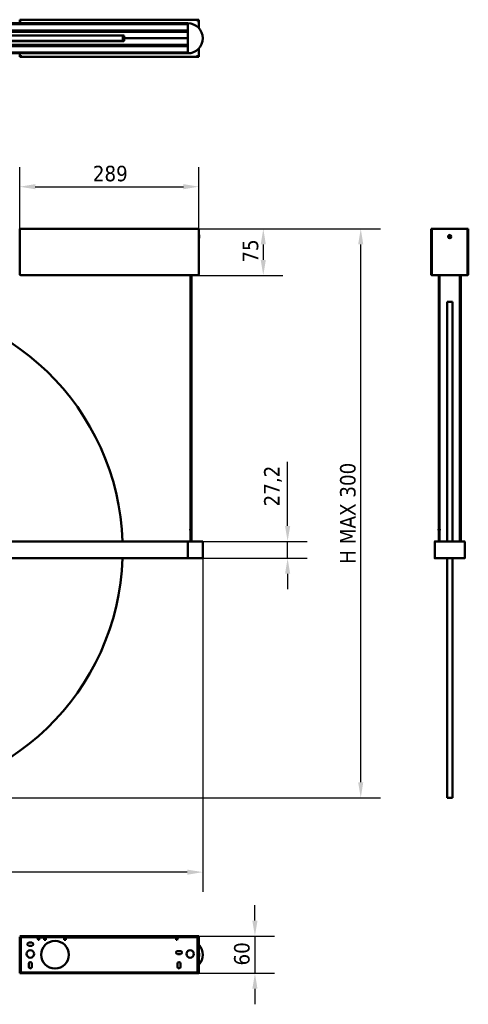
# Model space of a CAD drawing. Header units: millimetres. Extents: x 1386 to 3050, y 986 to 2575.
# Tile 2 of 2: x 2326 to 3050, y 986 to 2575. Entities that reach past the tile are written whole.
import ezdxf

# ---------------------------------------------------------------- set-up
doc = ezdxf.new("R2010")
doc.units = ezdxf.units.MM
doc.header["$LTSCALE"] = 10
doc.layers.add('Quota (ISO)', color=7, linetype='Continuous', lineweight=25)
doc.layers.add('Visibile (ISO)', color=7, linetype='Continuous', lineweight=50)
doc.styles.add('Testo nota (ISO)', font='tahoma.ttf')
doc.dimstyles.new('PENTA', dxfattribs={"dimscale": 10, "dimtxt": 2.5, "dimasz": 2.5, "dimexe": 3.175, "dimexo": 0, "dimgap": 0.762, "dimtad": 1, "dimrnd": 1e-08, "dimtxsty": 'Testo nota (ISO)', "dimcen": 0.09, "dimdle": 10, "dimclrd": 256, "dimclre": 256, "dimclrt": 256, "dimazin": 2, "dimtfac": 0.8, "dimtmove": 0, "dimatfit": 3, "dimfxl": 1, "dimtolj": 1, "dimlwd": -1, "dimlwe": -1, "dimarcsym": 0})

# ---------------------------------------------------------------- blocks, each defined once
blk = doc.blocks.new('*D6')
at = {"layer": 'Defpoints', "color": 0, "transparency": 16777216}
for p in [(1562.9, 1719.7), (2621.4, 1706.5), (1562.9, 1199.7)]:
    blk.add_point(p, dxfattribs=at)
at = {"layer": 'Quota (ISO)', "transparency": 16777216}
for p, q in [((1562.9, 1719.7), (1562.9, 1167.9)), ((2621.4, 1706.5), (2621.4, 1167.9)), ((2596.4, 1199.7), (1587.9, 1199.7))]:
    blk.add_line(p, q, dxfattribs=at)
for points in [[(1587.9, 1203.8), (1587.9, 1195.5), (1562.9, 1199.7)], [(2596.4, 1203.8), (2596.4, 1195.5), (2621.4, 1199.7)]]:
    blk.add_solid(points, dxfattribs=at)
at = {"layer": 'Quota (ISO)', "transparency": 16777216, "insert": (2042.8, 1239.1), "char_height": 25, "attachment_point": 1, "style": 'Testo nota (ISO)'}
blk.add_mtext('\\A1;1058,5', dxfattribs=at)
blk = doc.blocks.new('*D7')
at = {"layer": 'Defpoints', "color": 0, "transparency": 16777216}
for p in [(2615, 2237.6), (2613, 2162.6), (2719, 2162.6)]:
    blk.add_point(p, dxfattribs=at)
at = {"layer": 'Quota (ISO)', "transparency": 16777216}
for p, q in [((2615, 2237.6), (2750.7, 2237.6)), ((2719, 2212.6), (2719, 2187.6)), ((2613, 2162.6), (2750.7, 2162.6))]:
    blk.add_line(p, q, dxfattribs=at)
for points in [[(2714.8, 2212.6), (2723.1, 2212.6), (2719, 2237.6)], [(2714.8, 2187.6), (2723.1, 2187.6), (2719, 2162.6)]]:
    blk.add_solid(points, dxfattribs=at)
at = {"layer": 'Quota (ISO)', "transparency": 16777216, "insert": (2685.8, 2183.1), "char_height": 25, "attachment_point": 1, "rotation": 90, "style": 'Testo nota (ISO)'}
blk.add_mtext('\\A1;75', dxfattribs=at)
blk = doc.blocks.new('*D8')
at = {"layer": 'Defpoints', "color": 0, "transparency": 16777216}
for p in [(2615, 2305.6), (2326, 2237.6), (2615, 2237.6)]:
    blk.add_point(p, dxfattribs=at)
at = {"layer": 'Quota (ISO)', "transparency": 16777216}
for p, q in [((2326, 2237.6), (2326, 2337.4)), ((2615, 2237.6), (2615, 2337.4)), ((2351, 2305.6), (2590, 2305.6))]:
    blk.add_line(p, q, dxfattribs=at)
for points in [[(2351, 2309.8), (2351, 2301.5), (2326, 2305.6)], [(2590, 2309.8), (2590, 2301.5), (2615, 2305.6)]]:
    blk.add_solid(points, dxfattribs=at)
at = {"layer": 'Quota (ISO)', "transparency": 16777216, "insert": (2444, 2339.4), "char_height": 25, "attachment_point": 1, "style": 'Testo nota (ISO)'}
blk.add_mtext('\\A1;289', dxfattribs=at)
blk = doc.blocks.new('*D9')
at = {"layer": 'Defpoints', "color": 0, "transparency": 16777216}
for p in [(2597.2, 1733.3), (2597.2, 1706.1), (2758.2, 1706.1)]:
    blk.add_point(p, dxfattribs=at)
at = {"layer": 'Quota (ISO)', "transparency": 16777216}
for p, q in [((2758.2, 1758.3), (2758.2, 1861.9)), ((2597.2, 1733.3), (2790, 1733.3)), ((2758.2, 1706.1), (2758.2, 1733.3)), ((2597.2, 1706.1), (2790, 1706.1)), ((2758.2, 1681.1), (2758.2, 1656.1))]:
    blk.add_line(p, q, dxfattribs=at)
for points in [[(2754.1, 1758.3), (2762.4, 1758.3), (2758.2, 1733.3)], [(2754.1, 1681.1), (2762.4, 1681.1), (2758.2, 1706.1)]]:
    blk.add_solid(points, dxfattribs=at)
at = {"layer": 'Quota (ISO)', "transparency": 16777216, "insert": (2734.7, 1822.6), "char_height": 25, "attachment_point": 5, "rotation": 90, "style": 'Testo nota (ISO)'}
blk.add_mtext('\\A1;27,2', dxfattribs=at)
blk = doc.blocks.new('*D10')
at = {"layer": 'Defpoints', "color": 0, "transparency": 16777216}
for p in [(2615, 1096.5), (2615, 1036.5), (2705.5, 1036.5)]:
    blk.add_point(p, dxfattribs=at)
at = {"layer": 'Quota (ISO)', "transparency": 16777216}
for p, q in [((2705.5, 1121.5), (2705.5, 1146.5)), ((2615, 1096.5), (2737.2, 1096.5)), ((2705.5, 1096.5), (2705.5, 1036.5)), ((2615, 1036.5), (2737.2, 1036.5)), ((2705.5, 1011.5), (2705.5, 986.5))]:
    blk.add_line(p, q, dxfattribs=at)
for points in [[(2701.3, 1121.5), (2709.6, 1121.5), (2705.5, 1096.5)], [(2701.3, 1011.5), (2709.6, 1011.5), (2705.5, 1036.5)]]:
    blk.add_solid(points, dxfattribs=at)
at = {"layer": 'Quota (ISO)', "transparency": 16777216, "insert": (2671.8, 1049.1), "char_height": 25, "attachment_point": 1, "rotation": 90, "style": 'Testo nota (ISO)'}
blk.add_mtext('\\A1;60', dxfattribs=at)
blk = doc.blocks.new('*D14')
at = {"layer": 'Defpoints', "color": 0, "transparency": 16777216}
for p in [(2615, 2237.6), (2876.2, 2237.6), (2092.2, 1319.7)]:
    blk.add_point(p, dxfattribs=at)
at = {"layer": 'Quota (ISO)', "transparency": 16777216}
for p, q in [((2615, 2237.6), (2907.9, 2237.6)), ((2876.2, 1344.7), (2876.2, 2212.6)), ((2092.2, 1319.7), (2907.9, 1319.7))]:
    blk.add_line(p, q, dxfattribs=at)
for points in [[(2872, 2212.6), (2880.3, 2212.6), (2876.2, 2237.6)], [(2872, 1344.7), (2880.3, 1344.7), (2876.2, 1319.7)]]:
    blk.add_solid(points, dxfattribs=at)
at = {"layer": 'Quota (ISO)', "transparency": 16777216, "insert": (2855.5, 1778.7), "char_height": 25, "width": 417.215, "attachment_point": 5, "rotation": 90, "style": 'Testo nota (ISO)'}
blk.add_mtext('\\A1;H MAX 300', dxfattribs=at)

msp = doc.modelspace()

# ---------------------------------------------------------------- linework, layer by layer
at = {"layer": 'Visibile (ISO)'}
for p, q in [((2326.006, 2574.094), (2326.006, 2575.094)), ((2326.006, 2575.094), (2615.006, 2575.094)), ((2326.716, 2573.844), (2326.006, 2573.844)), ((2326.006, 2569.344), (2326.006, 2573.844)), ((2614.296, 2573.844), (2615.006, 2573.844)), ((2615.006, 2574.094), (2615.006, 2575.094)), ((2615.006, 2573.844), (2615.006, 2561.509)), ((1587.156, 2569.344), (2597.156, 2569.344)), ((2597.156, 2567.948), (1587.156, 2567.948)), ((1587.156, 2557.74), (2597.156, 2557.74)), ((2328.006, 2572.497), (2328.006, 2573.094)), ((2597.156, 2569.144), (2597.156, 2569.344)), ((2597.156, 2569.144), (2597.156, 2568.148)), ((2597.156, 2569.094), (2597.156, 2521.094)), ((2613.006, 2573.094), (2613.006, 2572.497)), ((2597.156, 2556.084), (1587.156, 2556.084)), ((1588.156, 2555.584), (2596.156, 2555.584)), ((1690.656, 2549.584), (2493.656, 2549.584)), ((2492.156, 2549.344), (1692.156, 2549.345)), ((2493.936, 2549.544), (2207.156, 2549.544)), ((2326.006, 2549.344), (2326.006, 2549.544)), ((2492.156, 2540.844), (2492.156, 2549.344)), ((2494.656, 2548.584), (2494.656, 2545.084)), ((2597.156, 2545.084), (2494.656, 2545.084)), ((2494.656, 2545.084), (2494.656, 2541.584)), ((2597.156, 2545.084), (2494.656, 2545.084)), ((2597.156, 2555.844), (2587.354, 2555.758)), ((2597.156, 2557.54), (2597.156, 2556.284)), ((1587.156, 2534.104), (2597.156, 2534.104)), ((2597.156, 2532.448), (1587.156, 2532.448)), ((1588.156, 2534.584), (2596.156, 2534.584)), ((2493.656, 2540.584), (1690.656, 2540.584)), ((2492.156, 2540.844), (1692.156, 2540.845)), ((2207.156, 2540.644), (2493.997, 2540.644)), ((2326.006, 2540.644), (2326.006, 2540.844)), ((2587.354, 2534.429), (2597.156, 2534.344)), ((2597.156, 2533.904), (2597.156, 2532.648)), ((2615.006, 2528.679), (2615.006, 2516.344)), ((1587.156, 2522.24), (2597.156, 2522.24)), ((2597.156, 2520.844), (1587.156, 2520.844)), ((2326.006, 2516.344), (2326.006, 2520.844)), ((2326.716, 2516.344), (2326.006, 2516.344)), ((2326.006, 2516.094), (2326.006, 2515.094)), ((2615.006, 2515.094), (2326.006, 2515.094)), ((2328.006, 2517.094), (2328.006, 2517.691)), ((2597.156, 2522.04), (2597.156, 2521.044)), ((2597.156, 2521.044), (2597.156, 2520.844)), ((2613.006, 2517.691), (2613.006, 2517.094)), ((2614.296, 2516.344), (2615.006, 2516.344)), ((2615.006, 2516.094), (2615.006, 2515.094)), ((2326.006, 2164.631), (2326.006, 2237.631)), ((2326.006, 2237.631), (2615.006, 2237.631)), ((2615.006, 2237.631), (2615.006, 2164.631)), ((2615.006, 2227.7), (2615.188, 2227.881)), ((2615.188, 2227.881), (2615.188, 2222.381)), ((2615.434, 2227.881), (2615.188, 2227.881)), ((2615.434, 2227.881), (2615.434, 2222.381)), ((2989.691, 2237.631), (2989.691, 2237.631)), ((2989.691, 2237.631), (2989.691, 2164.631)), ((2990.691, 2237.631), (2989.691, 2237.631)), ((2990.691, 2237.631), (2989.691, 2237.631)), ((2990.691, 2237.631), (2990.691, 2237.631)), ((2990.691, 2164.631), (2990.691, 2237.631)), ((2990.941, 2237.631), (3048.441, 2237.631)), ((3048.441, 2237.631), (2990.941, 2237.631)), ((2990.941, 2164.631), (2990.941, 2237.631)), ((2990.941, 2237.631), (2990.941, 2237.631)), ((3018.088, 2225.576), (3019.133, 2225.08)), ((3018.173, 2225.541), (3018.964, 2225.325)), ((3018.297, 2226.039), (3019.361, 2225.584)), ((3019.065, 2225.549), (3018.379, 2225.998)), ((3018.783, 2223.738), (3019.238, 2224.801)), ((3019.273, 2224.505), (3018.824, 2223.82)), ((3019.246, 2223.529), (3019.743, 2224.574)), ((3019.281, 2223.614), (3019.497, 2224.404)), ((3020.136, 2226.734), (3019.639, 2225.689)), ((3020.101, 2226.649), (3019.884, 2225.859)), ((3021.085, 2224.224), (3020.021, 2224.679)), ((3020.108, 2225.758), (3020.557, 2226.443)), ((3020.598, 2226.525), (3020.143, 2225.462)), ((3021.293, 2224.687), (3020.248, 2225.183)), ((3020.317, 2224.714), (3021.002, 2224.265)), ((3021.208, 2224.722), (3020.418, 2224.938)), ((3048.441, 2237.631), (3048.441, 2164.631)), ((3048.441, 2237.631), (3048.441, 2237.631)), ((3048.691, 2237.631), (3049.691, 2237.631)), ((3048.691, 2164.631), (3048.691, 2237.631)), ((3048.691, 2237.631), (3048.691, 2237.631)), ((3048.691, 2237.631), (3049.691, 2237.631)), ((3049.691, 2164.631), (3049.691, 2237.631)), ((3049.691, 2237.631), (3049.691, 2237.631)), ((2615.006, 2222.563), (2615.188, 2222.381)), ((2615.434, 2222.381), (2615.188, 2222.381)), ((2328.006, 2162.631), (2613.006, 2162.631)), ((2601.406, 2162.631), (2601.406, 1733.237)), ((2602.906, 2162.631), (2602.906, 1733.224)), ((2990.691, 2164.631), (2989.691, 2164.631)), ((2990.941, 2164.631), (2990.941, 2164.631)), ((2990.941, 2164.631), (2990.941, 2164.631)), ((2991.691, 2162.631), (2991.691, 2162.883)), ((2991.691, 2162.631), (2992.288, 2162.631)), ((2992.288, 2162.631), (3047.094, 2162.631)), ((3001.941, 2162.631), (3001.941, 1753.274)), ((3003.441, 2162.631), (3003.441, 1753.274)), ((3035.941, 2162.631), (3035.941, 1733.274)), ((3037.441, 2162.631), (3037.441, 1733.274)), ((3047.094, 2162.631), (3047.691, 2162.631)), ((3047.691, 2162.631), (3047.691, 2162.883)), ((3048.441, 2164.631), (3048.441, 2164.631)), ((3048.441, 2164.631), (3048.441, 2164.631)), ((3048.691, 2164.631), (3049.691, 2164.631)), ((3015.441, 1938.309), (3015.441, 2119.674)), ((3015.441, 2119.674), (3023.941, 2119.674)), ((3023.942, 1909.759), (3023.941, 2119.674)), ((3015.441, 1733.274), (3015.441, 1938.309)), ((3015.442, 1909.759), (3015.442, 1733.274)), ((3023.942, 1909.759), (3023.942, 1733.274)), ((2601.406, 1753.274), (2601.156, 1753.274)), ((2601.156, 1751.274), (2601.156, 1753.274)), ((2601.406, 1751.274), (2601.156, 1751.274)), ((2603.156, 1753.274), (2602.906, 1753.274)), ((2603.156, 1751.274), (2602.906, 1751.274)), ((2603.156, 1751.274), (2603.156, 1753.274)), ((3003.659, 1753.274), (3001.691, 1753.274)), ((3001.691, 1751.274), (3001.691, 1753.274)), ((3003.659, 1751.274), (3001.691, 1751.274)), ((3001.941, 1751.274), (3001.941, 1733.274)), ((3003.441, 1751.274), (3003.441, 1733.274)), ((3003.659, 1751.274), (3003.659, 1753.274)), ((1587.156, 1733.274), (2597.156, 1733.274)), ((2597.156, 1733.274), (2597.156, 1733.074)), ((2597.156, 1733.274), (2621.158, 1733.064)), ((2597.156, 1706.274), (2597.156, 1733.074)), ((2597.156, 1706.324), (2597.156, 1733.024)), ((2621.406, 1732.814), (2621.406, 1706.533)), ((2995.441, 1733.074), (2995.441, 1706.274)), ((2995.441, 1733.074), (2995.441, 1733.074)), ((2995.441, 1706.324), (2995.441, 1733.024)), ((2995.641, 1733.274), (2996.637, 1733.274)), ((2995.641, 1733.274), (2996.637, 1733.274)), ((3018.941, 1733.274), (2995.691, 1733.274)), ((3007.245, 1733.274), (3008.501, 1733.274)), ((3007.245, 1733.274), (3008.501, 1733.274)), ((3043.691, 1733.274), (3020.441, 1733.274)), ((3030.881, 1733.274), (3032.137, 1733.274)), ((3030.881, 1733.274), (3032.137, 1733.274)), ((3042.745, 1733.274), (3043.741, 1733.274)), ((3042.745, 1733.274), (3043.741, 1733.274)), ((3043.941, 1706.274), (3043.941, 1733.074)), ((3043.941, 1733.074), (3043.941, 1733.074)), ((3043.941, 1733.024), (3043.941, 1706.324)), ((2597.156, 1706.074), (1587.156, 1706.074)), ((2621.158, 1706.283), (2597.156, 1706.074)), ((2597.156, 1706.274), (2597.156, 1706.074)), ((2996.637, 1706.074), (2995.641, 1706.074)), ((2995.691, 1706.074), (3043.691, 1706.074)), ((3008.501, 1706.074), (3007.245, 1706.074)), ((3015.441, 1706.074), (3015.441, 1319.674)), ((3023.942, 1706.074), (3023.941, 1319.674)), ((3032.137, 1706.074), (3030.881, 1706.074)), ((3043.741, 1706.074), (3042.745, 1706.074)), ((3015.441, 1319.674), (3023.941, 1319.674)), ((2615.006, 1096.46), (2326.006, 1096.46)), ((2615.006, 1095.46), (2615.006, 1096.46)), ((2615.006, 1095.46), (2326.006, 1095.46)), ((2326.006, 1095.21), (2326.006, 1037.71)), ((2327.006, 1095.21), (2326.006, 1095.21)), ((2327.006, 1095.21), (2327.006, 1037.71)), ((2328.006, 1037.96), (2328.006, 1094.96)), ((2331.006, 1094.96), (2328.006, 1094.96)), ((2331.006, 1094.96), (2351.062, 1094.96)), ((2340.645, 1085.948), (2345.645, 1085.948)), ((2345.645, 1080.948), (2340.645, 1080.948)), ((2357.506, 1090.71), (2356.006, 1090.71)), ((2357.506, 1094.46), (2365.506, 1094.46)), ((2357.506, 1091.46), (2357.506, 1094.46)), ((2357.506, 1091.46), (2357.506, 1090.71)), ((2365.506, 1091.46), (2365.506, 1094.46)), ((2365.506, 1094.46), (2366.506, 1094.46)), ((2366.506, 1092.96), (2365.506, 1092.96)), ((2365.506, 1090.71), (2365.506, 1091.46)), ((2368.006, 1090.71), (2365.506, 1090.71)), ((2365.889, 1094.96), (2365.639, 1094.71)), ((2368.344, 1094.71), (2365.639, 1094.71)), ((2365.639, 1094.46), (2365.639, 1094.71)), ((2365.889, 1094.96), (2368.389, 1094.96)), ((2366.506, 1094.46), (2368.14, 1094.46)), ((2368.006, 1092.96), (2366.506, 1092.96)), ((2368.006, 1093.96), (2368.006, 1091.46)), ((2368.006, 1091.46), (2368.006, 1090.71)), ((2368.389, 1094.96), (2368.516, 1094.832)), ((2397.006, 1094.96), (2369.006, 1094.96)), ((2397.872, 1094.46), (2399.506, 1094.46)), ((2398.006, 1091.46), (2398.006, 1093.96)), ((2399.506, 1092.96), (2398.006, 1092.96)), ((2398.006, 1090.71), (2398.006, 1091.46)), ((2400.506, 1090.71), (2398.006, 1090.71)), ((2399.506, 1094.46), (2400.506, 1094.46)), ((2400.506, 1092.96), (2399.506, 1092.96)), ((2400.506, 1091.461), (2400.506, 1094.46)), ((2400.506, 1094.46), (2578.506, 1094.46)), ((2400.506, 1091.46), (2400.506, 1090.71)), ((2578.506, 1091.461), (2578.506, 1094.46)), ((2578.506, 1090.71), (2578.506, 1091.46)), ((2580.006, 1090.71), (2578.506, 1090.71)), ((2584.949, 1094.96), (2610.006, 1094.96)), ((2613.006, 1094.96), (2610.006, 1094.96)), ((2613.006, 1094.96), (2613.006, 1037.96)), ((2614.006, 1037.71), (2614.006, 1095.21)), ((2614.006, 1095.21), (2615.006, 1095.21)), ((2615.006, 1037.71), (2615.006, 1095.21)), ((2327.506, 1070.457), (2327.006, 1070.457)), ((2327.006, 1070.253), (2327.506, 1070.253)), ((2327.506, 1069.742), (2327.006, 1069.742)), ((2327.006, 1068.964), (2327.506, 1068.964)), ((2327.543, 1067.807), (2327.006, 1068.344)), ((2327.543, 1065.114), (2327.006, 1064.577)), ((2327.092, 1064.663), (2327.506, 1064.663)), ((2327.506, 1067.984), (2327.366, 1067.984)), ((2327.506, 1070.258), (2327.506, 1070.458)), ((2327.506, 1070.253), (2327.506, 1069.742)), ((2327.506, 1068.954), (2327.506, 1069.734)), ((2327.506, 1068.964), (2327.506, 1068.459)), ((2327.506, 1068.46), (2328.006, 1068.46)), ((2327.506, 1068.294), (2327.506, 1067.984)), ((2327.506, 1067.848), (2327.506, 1067.988)), ((2327.506, 1064.663), (2327.506, 1065.077)), ((2327.506, 1064.658), (2327.506, 1064.442)), ((2327.506, 1064.46), (2328.006, 1064.46)), ((2327.543, 1065.114), (2327.543, 1067.807)), ((2327.543, 1067.807), (2328.006, 1067.807)), ((2327.543, 1065.114), (2328.006, 1065.114)), ((2580.506, 1072.46), (2585.506, 1072.46)), ((2585.506, 1067.46), (2580.506, 1067.46)), ((2613.091, 1067.807), (2613.006, 1067.849)), ((2613.091, 1065.114), (2613.006, 1065.071)), ((2613.091, 1067.807), (2613.091, 1065.114)), ((2613.784, 1067.807), (2613.091, 1067.807)), ((2613.784, 1065.114), (2613.091, 1065.114)), ((2613.784, 1067.807), (2614.006, 1068.028)), ((2613.784, 1067.807), (2613.784, 1065.114)), ((2613.784, 1065.114), (2614.006, 1064.892)), ((2615.006, 1069.028), (2615.188, 1069.21)), ((2615.188, 1069.21), (2615.188, 1063.71)), ((2615.434, 1069.21), (2615.188, 1069.21)), ((2615.434, 1069.21), (2615.434, 1063.71)), ((2327.506, 1063.729), (2327.006, 1063.729)), ((2327.006, 1063.016), (2327.506, 1063.016)), ((2327.506, 1062.583), (2327.006, 1062.583)), ((2327.006, 1062.46), (2327.506, 1062.46)), ((2327.506, 1064.28), (2327.506, 1063.729)), ((2327.506, 1063.016), (2327.506, 1063.729)), ((2327.506, 1063.016), (2327.506, 1062.583)), ((2327.506, 1062.587), (2327.506, 1062.46)), ((2340.645, 1046.97), (2340.645, 1051.97)), ((2345.645, 1051.97), (2345.645, 1046.97)), ((2580.506, 1046.967), (2580.506, 1051.967)), ((2585.506, 1051.967), (2585.506, 1046.967)), ((2615.006, 1063.892), (2615.188, 1063.71)), ((2615.434, 1063.71), (2615.188, 1063.71)), ((2327.006, 1037.71), (2326.006, 1037.71)), ((2326.006, 1037.46), (2326.006, 1036.46)), ((2326.006, 1037.46), (2615.006, 1037.46)), ((2326.006, 1036.46), (2615.006, 1036.46)), ((2328.006, 1037.96), (2331.006, 1037.96)), ((2610.006, 1037.96), (2331.006, 1037.96)), ((2610.006, 1037.96), (2613.006, 1037.96)), ((2614.006, 1037.71), (2615.006, 1037.71)), ((2615.006, 1037.46), (2615.006, 1036.46))]:
    msp.add_line(p, q, dxfattribs=at)
for centre, radius in [((3019.691, 2225.131), 2.75), ((2383.006, 1066.46), 22.25), ((2343.145, 1067.709), 6), ((2601.006, 1067.709), 6)]:
    msp.add_circle(centre, radius, dxfattribs=at)
for centre, radius, start, end in [((2597.156, 2545.094), 24.25, 270, 90), ((2493.656, 2548.584), 1, 0, 90), ((2587.356, 2555.558), 0.2, 90.5, 172.665918), ((2596.156, 2554.584), 1, 0, 90), ((2493.656, 2541.584), 1, 270, 0), ((2587.356, 2534.629), 0.2, 193.159027, 269.5), ((2596.156, 2535.584), 1, 270, 0), ((3019.691, 2225.131), 0.752, 146.318511, 165.102842), ((3019.041, 2224.886), 0.215, 336.842922, 64.578431), ((3019.691, 2225.131), 0.752, 236.318511, 255.102842), ((3019.445, 2225.781), 0.215, 246.842922, 334.578431), ((3019.936, 2224.482), 0.215, 66.842922, 154.578431), ((3019.691, 2225.131), 0.752, 56.318511, 75.102842), ((3020.34, 2225.377), 0.215, 156.842922, 244.578431), ((3019.691, 2225.131), 0.752, 326.318511, 345.102842), ((2092.156, 1719.674), 400, 1.948438, 178.051574), ((2621.156, 1732.814), 0.25, 0.000006, 89.500006), ((2995.641, 1733.074), 0.2, 90, 180), ((2995.641, 1733.074), 0.2, 90, 180), ((2996.637, 1733.074), 0.2, 88.156561, 90), ((3007.245, 1733.074), 0.2, 90, 91.843439), ((3008.501, 1733.074), 0.2, 88.156561, 90), ((3030.881, 1733.074), 0.2, 90, 91.843439), ((3032.137, 1733.074), 0.2, 88.156561, 90), ((3042.745, 1733.074), 0.2, 90, 91.843439), ((3043.741, 1733.074), 0.2, 0, 90), ((3043.741, 1733.074), 0.2, 0, 90), ((2092.156, 1719.674), 400, 181.948438, 358.051574), ((2621.156, 1706.533), 0.25, 270.500006, 0.000006), ((2995.641, 1706.274), 0.2, 180, 270), ((3043.741, 1706.274), 0.2, 270, 0), ((2340.645, 1083.448), 2.5, 90, 270), ((2345.645, 1083.448), 2.5, 270, 90), ((2351.062, 1089.96), 5, 8.626927, 90), ((2369.006, 1093.96), 1, 116.757494, 180), ((2369.006, 1093.96), 1, 90, 116.757494), ((2397.006, 1093.96), 1, 63.242506, 90), ((2397.006, 1093.96), 1, 0, 63.242506), ((2584.949, 1089.96), 5, 90, 171.373073), ((2597.156, 1066.46), 24.25, 317.398583, 42.601417), ((2580.506, 1069.96), 2.5, 90, 270), ((2585.506, 1069.96), 2.5, 270, 90), ((2343.145, 1051.97), 2.5, 0, 180), ((2583.006, 1051.967), 2.5, 0, 180), ((2343.145, 1046.97), 2.5, 180, 0), ((2583.006, 1046.967), 2.5, 180, 0)]:
    msp.add_arc(centre, radius, start, end, dxfattribs=at)
msp.add_ellipse((3019.691, 1733.23), major_axis=(1, 0), ratio=0.00872697, start_param=2.41885841, end_param=7.00591956, dxfattribs=at)
for points, knots in [([(2326.006, 2575.094), (2326.257, 2575.094), (2326.724, 2574.617), (2327.246, 2574.008), (2327.491, 2573.723), (2327.748, 2573.409), (2328.006, 2573.094)], [-1, -1, -1, -1, -0.31911227, -0.31911227, -0.31911227, 0, 0, 0, 0]), ([(2328.006, 2573.094), (2327.306, 2573.522), (2326.596, 2573.959), (2326.176, 2574.068), (2326.112, 2574.085), (2326.055, 2574.094), (2326.006, 2574.094)], [0, 0, 0, 0, 0.86749258, 0.86749258, 0.86749258, 1, 1, 1, 1]), ([(2327.035, 2573.094), (2326.744, 2573.276), (2326.488, 2573.442), (2326.3, 2573.575), (2326.257, 2573.606), (2326.218, 2573.635), (2326.183, 2573.661)], [-0.652761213, -0.652761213, -0.652761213, -0.652761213, -0.320565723, -0.320565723, -0.320565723, -0.244582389, -0.244582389, -0.244582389, -0.244582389]), ([(2613.006, 2573.094), (2613.596, 2573.815), (2614.191, 2574.545), (2614.617, 2574.893), (2614.774, 2575.02), (2614.907, 2575.094), (2615.006, 2575.094)], [-1, -1, -1, -1, -0.268555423, -0.268555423, -0.268555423, 0, 0, 0, 0]), ([(2615.006, 2574.094), (2614.685, 2574.094), (2614.019, 2573.71), (2613.326, 2573.289), (2613.22, 2573.225), (2613.113, 2573.159), (2613.006, 2573.094)], [0, 0, 0, 0, 0.86749258, 0.86749258, 0.86749258, 1, 1, 1, 1]), ([(2614.828, 2573.661), (2614.651, 2573.525), (2614.349, 2573.328), (2613.997, 2573.107), (2613.99, 2573.103), (2613.983, 2573.098), (2613.976, 2573.094)], [-0.745299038, -0.745299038, -0.745299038, -0.745299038, -0.345797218, -0.345797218, -0.345797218, -0.337983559, -0.337983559, -0.337983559, -0.337983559]), ([(2326.006, 2516.094), (2326.314, 2516.094), (2326.903, 2516.429), (2327.516, 2516.796), (2327.677, 2516.893), (2327.841, 2516.994), (2328.006, 2517.094)], [0, 0, 0, 0, 0.79157766, 0.79157766, 0.79157766, 1, 1, 1, 1]), ([(2328.006, 2517.094), (2327.441, 2516.404), (2326.87, 2515.7), (2326.437, 2515.331), (2326.265, 2515.185), (2326.116, 2515.094), (2326.006, 2515.094)], [-1, -1, -1, -1, -0.28349534, -0.28349534, -0.28349534, 0, 0, 0, 0]), ([(2326.183, 2516.526), (2326.361, 2516.663), (2326.663, 2516.86), (2327.015, 2517.081), (2327.021, 2517.085), (2327.028, 2517.09), (2327.035, 2517.094)], [-0.745299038, -0.745299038, -0.745299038, -0.745299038, -0.345797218, -0.345797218, -0.345797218, -0.337983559, -0.337983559, -0.337983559, -0.337983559]), ([(2613.006, 2517.094), (2613.706, 2516.666), (2614.416, 2516.229), (2614.836, 2516.12), (2614.9, 2516.103), (2614.957, 2516.094), (2615.006, 2516.094)], [0, 0, 0, 0, 0.86749258, 0.86749258, 0.86749258, 1, 1, 1, 1]), ([(2615.006, 2515.094), (2614.754, 2515.094), (2614.287, 2515.571), (2613.765, 2516.179), (2613.521, 2516.465), (2613.263, 2516.779), (2613.006, 2517.094)], [-1, -1, -1, -1, -0.31911227, -0.31911227, -0.31911227, 0, 0, 0, 0]), ([(2613.976, 2517.094), (2614.268, 2516.912), (2614.524, 2516.746), (2614.711, 2516.613), (2614.754, 2516.582), (2614.794, 2516.553), (2614.828, 2516.526)], [-0.652761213, -0.652761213, -0.652761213, -0.652761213, -0.320565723, -0.320565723, -0.320565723, -0.244582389, -0.244582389, -0.244582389, -0.244582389]), ([(3018.173, 2225.541), (3018.169, 2225.543), (3018.162, 2225.545), (3018.147, 2225.55), (3018.135, 2225.555), (3018.114, 2225.565), (3018.1, 2225.571), (3018.088, 2225.576)], [0.0349548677, 0.0349548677, 0.0349548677, 0.0349548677, 0.0380197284, 0.0380197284, 0.0418143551, 0.0418143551, 0.0456601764, 0.0456601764, 0.0456601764, 0.0456601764]), ([(3018.297, 2226.039), (3018.309, 2226.034), (3018.323, 2226.028), (3018.344, 2226.018), (3018.355, 2226.012), (3018.369, 2226.004), (3018.375, 2226.001), (3018.379, 2225.998)], [0.0153115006, 0.0153115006, 0.0153115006, 0.0153115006, 0.0191573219, 0.0191573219, 0.0229519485, 0.0229519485, 0.0260168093, 0.0260168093, 0.0260168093, 0.0260168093]), ([(3019.202, 2225.225), (3019.239, 2225.209), (3019.275, 2225.187), (3019.323, 2225.144), (3019.342, 2225.123), (3019.376, 2225.075), (3019.39, 2225.048), (3019.41, 2224.995), (3019.417, 2224.966), (3019.424, 2224.908), (3019.423, 2224.879), (3019.415, 2224.815), (3019.403, 2224.774), (3019.386, 2224.738)], [0.1672279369, 0.1672279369, 0.1672279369, 0.1672279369, 0.1798014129, 0.1798014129, 0.188242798, 0.188242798, 0.1966841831, 0.1966841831, 0.2051255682, 0.2051255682, 0.2135669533, 0.2135669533, 0.2261404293, 0.2261404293, 0.2261404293, 0.2261404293]), ([(3019.784, 2225.62), (3019.768, 2225.583), (3019.746, 2225.548), (3019.703, 2225.499), (3019.682, 2225.48), (3019.634, 2225.446), (3019.607, 2225.432), (3019.555, 2225.412), (3019.525, 2225.405), (3019.467, 2225.399), (3019.438, 2225.399), (3019.374, 2225.407), (3019.334, 2225.419), (3019.298, 2225.436)], [0.1672279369, 0.1672279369, 0.1672279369, 0.1672279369, 0.1798014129, 0.1798014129, 0.188242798, 0.188242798, 0.1966841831, 0.1966841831, 0.2051255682, 0.2051255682, 0.2135669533, 0.2135669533, 0.2261404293, 0.2261404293, 0.2261404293, 0.2261404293]), ([(3019.598, 2224.643), (3019.613, 2224.68), (3019.636, 2224.715), (3019.678, 2224.764), (3019.7, 2224.783), (3019.748, 2224.817), (3019.774, 2224.831), (3019.827, 2224.851), (3019.856, 2224.858), (3019.915, 2224.864), (3019.943, 2224.864), (3020.007, 2224.856), (3020.048, 2224.844), (3020.084, 2224.827)], [0.1672279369, 0.1672279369, 0.1672279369, 0.1672279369, 0.1798014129, 0.1798014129, 0.188242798, 0.188242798, 0.1966841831, 0.1966841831, 0.2051255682, 0.2051255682, 0.2135669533, 0.2135669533, 0.2261404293, 0.2261404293, 0.2261404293, 0.2261404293]), ([(3020.179, 2225.038), (3020.142, 2225.054), (3020.107, 2225.076), (3020.059, 2225.119), (3020.039, 2225.14), (3020.005, 2225.188), (3019.991, 2225.215), (3019.971, 2225.268), (3019.964, 2225.297), (3019.958, 2225.355), (3019.958, 2225.384), (3019.966, 2225.448), (3019.978, 2225.488), (3019.996, 2225.525)], [0.1672279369, 0.1672279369, 0.1672279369, 0.1672279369, 0.1798014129, 0.1798014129, 0.188242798, 0.188242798, 0.1966841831, 0.1966841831, 0.2051255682, 0.2051255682, 0.2135669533, 0.2135669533, 0.2261404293, 0.2261404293, 0.2261404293, 0.2261404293]), ([(3020.101, 2226.649), (3020.102, 2226.654), (3020.104, 2226.66), (3020.11, 2226.675), (3020.115, 2226.687), (3020.124, 2226.709), (3020.13, 2226.722), (3020.136, 2226.734)], [0.0349548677, 0.0349548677, 0.0349548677, 0.0349548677, 0.0380197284, 0.0380197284, 0.0418143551, 0.0418143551, 0.0456601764, 0.0456601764, 0.0456601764, 0.0456601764]), ([(3020.598, 2226.525), (3020.593, 2226.513), (3020.587, 2226.5), (3020.577, 2226.478), (3020.571, 2226.467), (3020.564, 2226.453), (3020.56, 2226.447), (3020.557, 2226.443)], [0.0153115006, 0.0153115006, 0.0153115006, 0.0153115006, 0.0191573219, 0.0191573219, 0.0229519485, 0.0229519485, 0.0260168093, 0.0260168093, 0.0260168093, 0.0260168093]), ([(3021.085, 2224.224), (3021.073, 2224.229), (3021.059, 2224.235), (3021.038, 2224.245), (3021.026, 2224.251), (3021.012, 2224.259), (3021.006, 2224.262), (3021.002, 2224.265)], [0.0153115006, 0.0153115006, 0.0153115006, 0.0153115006, 0.0191573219, 0.0191573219, 0.0229519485, 0.0229519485, 0.0260168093, 0.0260168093, 0.0260168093, 0.0260168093]), ([(3021.208, 2224.722), (3021.213, 2224.72), (3021.219, 2224.718), (3021.235, 2224.712), (3021.246, 2224.708), (3021.268, 2224.698), (3021.282, 2224.692), (3021.293, 2224.687)], [0.0349548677, 0.0349548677, 0.0349548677, 0.0349548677, 0.0380197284, 0.0380197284, 0.0418143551, 0.0418143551, 0.0456601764, 0.0456601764, 0.0456601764, 0.0456601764]), ([(3018.783, 2223.738), (3018.788, 2223.749), (3018.795, 2223.763), (3018.805, 2223.785), (3018.81, 2223.796), (3018.818, 2223.81), (3018.821, 2223.816), (3018.824, 2223.82)], [0.0153115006, 0.0153115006, 0.0153115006, 0.0153115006, 0.0191573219, 0.0191573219, 0.0229519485, 0.0229519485, 0.0260168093, 0.0260168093, 0.0260168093, 0.0260168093]), ([(3019.281, 2223.614), (3019.28, 2223.609), (3019.277, 2223.603), (3019.272, 2223.588), (3019.267, 2223.576), (3019.258, 2223.554), (3019.251, 2223.541), (3019.246, 2223.529)], [0.0349548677, 0.0349548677, 0.0349548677, 0.0349548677, 0.0380197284, 0.0380197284, 0.0418143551, 0.0418143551, 0.0456601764, 0.0456601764, 0.0456601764, 0.0456601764]), ([(2326.006, 2164.631), (2326.257, 2163.842), (2326.724, 2163.166), (2327.246, 2162.853), (2327.491, 2162.706), (2327.748, 2162.631), (2328.006, 2162.631)], [-1, -1, -1, -1, -0.31911227, -0.31911227, -0.31911227, 0, 0, 0, 0]), ([(2327.035, 2162.883), (2326.744, 2163.045), (2326.488, 2163.28), (2326.3, 2163.587), (2326.257, 2163.657), (2326.218, 2163.731), (2326.183, 2163.808)], [-0.652761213, -0.652761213, -0.652761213, -0.652761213, -0.320565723, -0.320565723, -0.320565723, -0.244582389, -0.244582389, -0.244582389, -0.244582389]), ([(2613.006, 2162.631), (2613.596, 2162.631), (2614.191, 2163.043), (2614.617, 2163.757), (2614.774, 2164.02), (2614.907, 2164.32), (2615.006, 2164.631)], [-1, -1, -1, -1, -0.268555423, -0.268555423, -0.268555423, 0, 0, 0, 0]), ([(2614.828, 2163.808), (2614.651, 2163.414), (2614.349, 2163.095), (2613.997, 2162.894), (2613.99, 2162.89), (2613.983, 2162.887), (2613.976, 2162.883)], [-0.745299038, -0.745299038, -0.745299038, -0.745299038, -0.345797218, -0.345797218, -0.345797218, -0.337983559, -0.337983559, -0.337983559, -0.337983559]), ([(2991.691, 2162.631), (2991.001, 2162.631), (2990.296, 2162.998), (2989.927, 2163.688), (2989.781, 2163.961), (2989.691, 2164.284), (2989.691, 2164.631)], [-1, -1, -1, -1, -0.28349534, -0.28349534, -0.28349534, 0, 0, 0, 0]), ([(2991.123, 2163.808), (2991.26, 2163.414), (2991.457, 2163.095), (2991.678, 2162.894), (2991.682, 2162.89), (2991.686, 2162.887), (2991.691, 2162.883)], [-0.745299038, -0.745299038, -0.745299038, -0.745299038, -0.345797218, -0.345797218, -0.345797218, -0.337983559, -0.337983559, -0.337983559, -0.337983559]), ([(3049.691, 2164.631), (3049.691, 2163.842), (3049.214, 2163.166), (3048.605, 2162.853), (3048.32, 2162.706), (3048.005, 2162.631), (3047.691, 2162.631)], [-1, -1, -1, -1, -0.31911227, -0.31911227, -0.31911227, 0, 0, 0, 0]), ([(3047.691, 2162.883), (3047.873, 2163.045), (3048.038, 2163.28), (3048.172, 2163.587), (3048.203, 2163.657), (3048.232, 2163.731), (3048.258, 2163.808)], [-0.652761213, -0.652761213, -0.652761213, -0.652761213, -0.320565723, -0.320565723, -0.320565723, -0.244582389, -0.244582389, -0.244582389, -0.244582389]), ([(3048.26, 2163.814), (3048.454, 2163.949), (3048.606, 2164.153), (3048.665, 2164.406), (3048.682, 2164.479), (3048.691, 2164.555), (3048.691, 2164.631)], [0.403963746, 0.403963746, 0.403963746, 0.403963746, 0.867492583, 0.867492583, 0.867492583, 1, 1, 1, 1]), ([(2995.691, 1733.274), (2995.658, 1733.274), (2995.626, 1733.267), (2995.566, 1733.243), (2995.538, 1733.225), (2995.492, 1733.179), (2995.473, 1733.152), (2995.454, 1733.106), (2995.449, 1733.09), (2995.442, 1733.057), (2995.441, 1733.041), (2995.441, 1733.024)], [0, 0, 0, 0, 0.0097657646, 0.0097657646, 0.0195317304, 0.0195317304, 0.0292980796, 0.0292980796, 0.0343345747, 0.0343345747, 0.0393710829, 0.0393710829, 0.0393710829, 0.0393710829]), ([(3043.941, 1733.024), (3043.941, 1733.056), (3043.934, 1733.089), (3043.91, 1733.149), (3043.892, 1733.176), (3043.846, 1733.223), (3043.819, 1733.241), (3043.773, 1733.26), (3043.757, 1733.265), (3043.724, 1733.272), (3043.708, 1733.274), (3043.691, 1733.274)], [0, 0, 0, 0, 0.0097668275, 0.0097668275, 0.0195334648, 0.0195334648, 0.0292997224, 0.0292997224, 0.0343354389, 0.0343354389, 0.0393711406, 0.0393711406, 0.0393711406, 0.0393711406]), ([(2995.441, 1706.324), (2995.441, 1706.291), (2995.447, 1706.259), (2995.472, 1706.199), (2995.49, 1706.171), (2995.536, 1706.125), (2995.563, 1706.106), (2995.608, 1706.087), (2995.624, 1706.082), (2995.657, 1706.075), (2995.674, 1706.074), (2995.691, 1706.074)], [0, 0, 0, 0, 0.0097668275, 0.0097668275, 0.0195334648, 0.0195334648, 0.0292997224, 0.0292997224, 0.0343354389, 0.0343354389, 0.0393711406, 0.0393711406, 0.0393711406, 0.0393711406]), ([(3043.691, 1706.074), (3043.723, 1706.074), (3043.756, 1706.08), (3043.816, 1706.105), (3043.843, 1706.123), (3043.89, 1706.169), (3043.908, 1706.196), (3043.927, 1706.241), (3043.932, 1706.257), (3043.939, 1706.29), (3043.941, 1706.307), (3043.941, 1706.324)], [0, 0, 0, 0, 0.0097657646, 0.0097657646, 0.0195317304, 0.0195317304, 0.0292980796, 0.0292980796, 0.0343345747, 0.0343345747, 0.0393710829, 0.0393710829, 0.0393710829, 0.0393710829]), ([(2327.521, 1094.46), (2327.295, 1094.743), (2327.113, 1094.983), (2327.04, 1095.118), (2327.018, 1095.159), (2327.006, 1095.191), (2327.006, 1095.21)], [0.337983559, 0.337983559, 0.337983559, 0.337983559, 0.843309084, 0.843309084, 0.843309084, 1, 1, 1, 1]), ([(2327.117, 1094.993), (2327.247, 1094.918), (2327.381, 1094.839), (2327.516, 1094.758), (2327.677, 1094.661), (2327.841, 1094.561), (2328.006, 1094.46)], [0.617237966, 0.617237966, 0.617237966, 0.617237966, 0.791577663, 0.791577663, 0.791577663, 1, 1, 1, 1]), ([(2614.298, 1095.212), (2614.504, 1095.317), (2614.688, 1095.396), (2614.836, 1095.435), (2614.9, 1095.451), (2614.957, 1095.46), (2615.006, 1095.46)], [0.562225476, 0.562225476, 0.562225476, 0.562225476, 0.867492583, 0.867492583, 0.867492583, 1, 1, 1, 1]), ([(2326.714, 1037.709), (2326.507, 1037.604), (2326.324, 1037.524), (2326.176, 1037.486), (2326.112, 1037.469), (2326.055, 1037.46), (2326.006, 1037.46)], [0.562225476, 0.562225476, 0.562225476, 0.562225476, 0.867492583, 0.867492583, 0.867492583, 1, 1, 1, 1]), ([(2613.894, 1037.929), (2613.711, 1038.033), (2613.52, 1038.148), (2613.326, 1038.265), (2613.22, 1038.33), (2613.113, 1038.395), (2613.006, 1038.46)], [0.625001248, 0.625001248, 0.625001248, 0.625001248, 0.867492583, 0.867492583, 0.867492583, 1, 1, 1, 1]), ([(2613.491, 1038.46), (2613.717, 1038.178), (2613.899, 1037.937), (2613.971, 1037.803), (2613.994, 1037.761), (2614.006, 1037.73), (2614.006, 1037.71)], [0.337983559, 0.337983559, 0.337983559, 0.337983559, 0.843309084, 0.843309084, 0.843309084, 1, 1, 1, 1])]:
    msp.add_open_spline(points, degree=3, knots=knots, dxfattribs=at)
for points in [[(2326.183, 2573.661), (2326.071, 2573.748), (2326.006, 2573.812), (2326.006, 2573.844)], [(2327.117, 2573.627), (2327.211, 2573.487), (2327.357, 2573.299), (2327.521, 2573.094)], [(2613.491, 2573.094), (2613.657, 2573.302), (2613.8, 2573.488), (2613.893, 2573.625)], [(2615.006, 2573.844), (2615.006, 2573.812), (2614.942, 2573.749), (2614.828, 2573.661)], [(2327.035, 2573.094), (2327.328, 2572.91), (2327.671, 2572.701), (2328.006, 2572.497)], [(2328.006, 2572.497), (2327.839, 2572.701), (2327.667, 2572.91), (2327.521, 2573.094)], [(2613.006, 2572.497), (2613.341, 2572.701), (2613.678, 2572.907), (2613.976, 2573.094)], [(2613.491, 2573.094), (2613.342, 2572.907), (2613.173, 2572.701), (2613.006, 2572.497)], [(2326.006, 2516.344), (2326.006, 2516.376), (2326.07, 2516.439), (2326.183, 2516.526)], [(2328.006, 2517.691), (2327.67, 2517.486), (2327.333, 2517.28), (2327.035, 2517.094)], [(2327.521, 2517.094), (2327.354, 2516.885), (2327.211, 2516.7), (2327.119, 2516.563)], [(2327.521, 2517.094), (2327.67, 2517.28), (2327.838, 2517.486), (2328.006, 2517.691)], [(2613.976, 2517.094), (2613.683, 2517.278), (2613.34, 2517.487), (2613.006, 2517.691)], [(2613.006, 2517.691), (2613.173, 2517.487), (2613.345, 2517.278), (2613.491, 2517.094)], [(2613.894, 2516.561), (2613.8, 2516.7), (2613.655, 2516.889), (2613.491, 2517.094)], [(2614.828, 2516.526), (2614.941, 2516.44), (2615.006, 2516.376), (2615.006, 2516.344)], [(2326.183, 2163.808), (2326.071, 2164.057), (2326.006, 2164.339), (2326.006, 2164.631)], [(2327.035, 2162.883), (2327.328, 2162.729), (2327.671, 2162.631), (2328.006, 2162.631)], [(2613.006, 2162.631), (2613.341, 2162.631), (2613.678, 2162.731), (2613.976, 2162.883)], [(2615.006, 2164.631), (2615.006, 2164.344), (2614.942, 2164.059), (2614.828, 2163.808)], [(2990.691, 2164.631), (2990.691, 2164.271), (2990.875, 2163.983), (2991.121, 2163.811)], [(2990.941, 2164.631), (2990.973, 2164.344), (2991.036, 2164.059), (2991.123, 2163.808)], [(2992.288, 2162.631), (2992.083, 2162.631), (2991.877, 2162.731), (2991.691, 2162.883)], [(3047.691, 2162.883), (3047.506, 2162.729), (3047.298, 2162.631), (3047.094, 2162.631)], [(3048.258, 2163.808), (3048.345, 2164.057), (3048.408, 2164.339), (3048.441, 2164.631)], [(2326.006, 1095.46), (2326.173, 1095.46), (2326.422, 1095.362), (2326.712, 1095.214)], [(2327.521, 1094.46), (2327.67, 1094.274), (2327.838, 1094.068), (2328.006, 1093.863)], [(2613.006, 1094.46), (2613.308, 1094.645), (2613.613, 1094.832), (2613.895, 1094.993)], [(2613.006, 1093.863), (2613.173, 1094.067), (2613.345, 1094.276), (2613.491, 1094.46)], [(2614.006, 1095.21), (2614.006, 1095.124), (2613.777, 1094.818), (2613.491, 1094.46)], [(2327.006, 1037.71), (2327.006, 1037.796), (2327.235, 1038.102), (2327.521, 1038.46)], [(2328.006, 1038.46), (2327.703, 1038.275), (2327.399, 1038.089), (2327.117, 1037.928)], [(2328.006, 1039.057), (2327.839, 1038.853), (2327.667, 1038.644), (2327.521, 1038.46)], [(2613.491, 1038.46), (2613.342, 1038.647), (2613.173, 1038.853), (2613.006, 1039.057)], [(2615.006, 1037.46), (2614.844, 1037.46), (2614.594, 1037.558), (2614.298, 1037.709)]]:
    msp.add_open_spline(points, degree=3, dxfattribs=at)
for points, weights in [([(3018.964, 2225.325), (3019.107, 2225.265), (3019.202, 2225.225)], [1, 1.22198309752, 1.42828100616]), ([(3019.298, 2225.436), (3019.205, 2225.481), (3019.065, 2225.549)], [1.42828100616, 1.22198309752, 1]), ([(3019.386, 2224.738), (3019.341, 2224.646), (3019.273, 2224.505)], [1.42828100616, 1.22198309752, 1]), ([(3019.497, 2224.404), (3019.558, 2224.548), (3019.598, 2224.643)], [1, 1.22198309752, 1.42828100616]), ([(3019.884, 2225.859), (3019.824, 2225.715), (3019.784, 2225.62)], [1, 1.22198309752, 1.42828100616]), ([(3019.996, 2225.525), (3020.04, 2225.617), (3020.108, 2225.758)], [1.42828100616, 1.22198309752, 1]), ([(3020.084, 2224.827), (3020.177, 2224.782), (3020.317, 2224.714)], [1.42828100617, 1.22198309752, 1]), ([(3020.418, 2224.938), (3020.274, 2224.998), (3020.179, 2225.038)], [1, 1.22198309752, 1.42828100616])]:
    msp.add_rational_spline(points, weights, degree=2, dxfattribs=at)

# ---------------------------------------------------------------- dimensions: what is measured, and where the dimension line sits
at = {"layer": 'Quota (ISO)'}
for base, p1, p2, angle, override, picture, middle in [((2615.006, 2305.638), (2326.006, 2237.631), (2615.006, 2237.631), 180, {"dimgap": 0.762, "dimdec": 2, "dimtol": 0, "dimlim": 0, "dimtp": 0, "dimtm": 0, "dimtdec": 2, "dimtofl": 0, "dimatfit": 1}, '*D8', (2470.506, 2305.638)), ((2718.981, 2162.631), (2615.006, 2237.631), (2613.006, 2162.631), 90, {"dimgap": 0.762, "dimdec": 2, "dimtol": 0, "dimlim": 0, "dimtp": 0, "dimtm": 0, "dimtdec": 2, "dimtofl": 0, "dimatfit": 1}, '*D7', (2718.981, 2200.132)), ((2758.218, 1706.074), (2597.156, 1733.274), (2597.156, 1706.074), 90, {"dimatfit": 1}, '*D9', (2758.218, 1822.585)), ((1562.906, 1199.674), (2621.406, 1706.533), (1562.906, 1719.674), 180, {"dimgap": 0.762, "dimdec": 2, "dimtol": 0, "dimlim": 0, "dimtp": 0, "dimtm": 0, "dimtdec": 2, "dimtofl": 0, "dimatfit": 1}, '*D6', (2092.156, 1199.674)), ((2705.469, 1036.46), (2615.006, 1096.46), (2615.006, 1036.46), 90, {"dimgap": 0.762, "dimdec": 2, "dimtol": 0, "dimlim": 0, "dimtp": 0, "dimtm": 0, "dimtdec": 2, "dimtofl": 1, "dimatfit": 1}, '*D10', (2705.469, 1066.46))]:
    dim = msp.add_linear_dim(base=base, p1=p1, p2=p2, angle=angle, dimstyle='PENTA', override=override, dxfattribs=at)
    dim.commit()
    dim.dimension.update_dxf_attribs({"geometry": picture, "text_midpoint": middle, "dimtype": 160})
dim = msp.add_linear_dim(base=(2876.167, 2237.631), p1=(2092.156, 1319.674), p2=(2615.006, 2237.631), angle=90, text='H MAX 300', dimstyle='PENTA', override={"dimatfit": 1}, dxfattribs=at)
dim.commit()
dim.dimension.update_dxf_attribs({"geometry": '*D14', "text_midpoint": (2855.527, 1778.653)})

doc.saveas('drawing.dxf')
